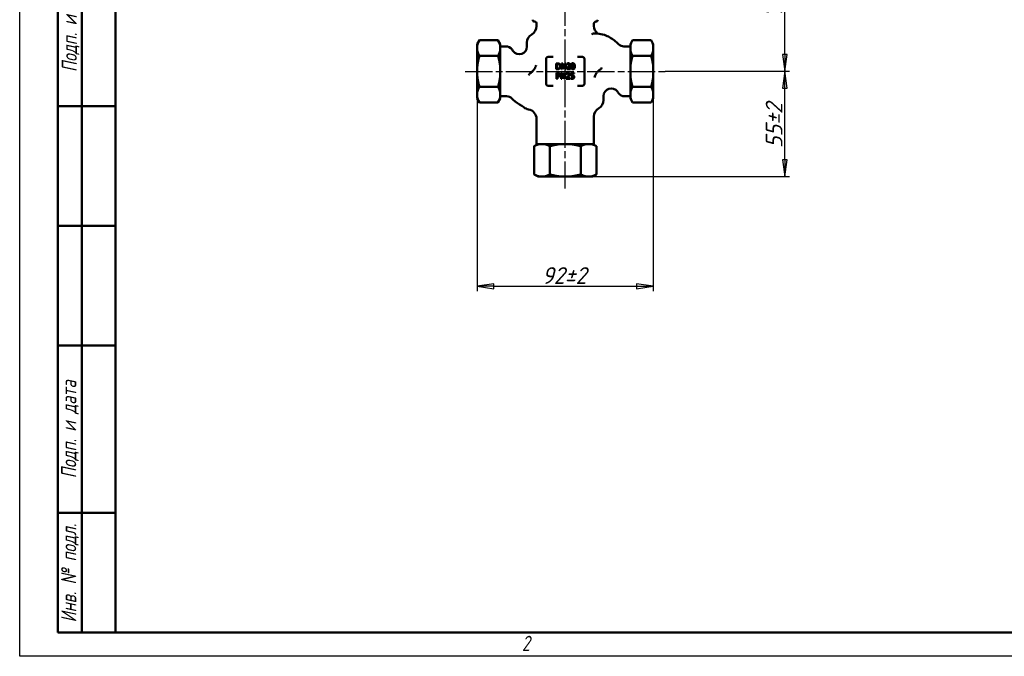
# Model space of a CAD drawing. Header units: millimetres. Extents: x 0 to 1050, y 0 to 742.
# Tile 1 of 3: x 0 to 514, y 0 to 333. Entities that reach past the tile are written whole.
import ezdxf
from ezdxf.enums import TextEntityAlignment as Align

# ---------------------------------------------------------------- set-up
doc = ezdxf.new("R2010")
doc.units = ezdxf.units.MM
doc.header["$LTSCALE"] = 2.5
doc.linetypes.add('CHAIN', pattern=[0.7087, 0.4724, -0.0591, 0.1181, -0.0591])
for name, color, linetype, lineweight in [('Видимый контур (ГОСТ)', 7, 'Continuous', 50), ('Кромка (ГОСТ)', 7, 'Continuous', 50), ('Обозначение (ГОСТ)', 7, 'Continuous', 25), ('Осевая линия (ГОСТ)', 7, 'Continuous', 25), ('Размер (ГОСТ)', 7, 'Continuous', 25), ('Эскизная геометрия (ГОСТ)', 7, 'Continuous', 50)]:
    doc.layers.add(name, color=color, linetype=linetype, lineweight=lineweight)
doc.styles.add('Альтернативный текст (ГОСТ)', font='arial.ttf', dxfattribs={"width": 0.8})
doc.styles.add('Обычный текст (ГОСТ)', font='GOST Common Italic.ttf')
doc.styles.add('Стиль текста112', font='GOST Common Italic.ttf', dxfattribs={"width": 0.8})
doc.dimstyles.new('Обычный (ГОСТ)', dxfattribs={"dimscale": 2.5, "dimtxt": 3.5, "dimasz": 3.5, "dimexe": 1, "dimexo": 0, "dimgap": 0.5, "dimtad": 1, "dimtxsty": 'Обычный текст (ГОСТ)', "dimblk": 'Filled-1', "dimcen": 0.09, "dimdle": 15, "dimclrd": 256, "dimclre": 256, "dimclrt": 256, "dimazin": 2, "dimtfac": 0.714286, "dimtdec": 3, "dimtmove": 0, "dimatfit": 3, "dimfxl": 1, "dimtolj": 1, "dimlwd": 25, "dimlwe": 25, "dimarcsym": 0})

# ---------------------------------------------------------------- blocks, each defined once
blk = doc.blocks.new('Рамки ГОСТ - Рамка')
at = {"layer": 'Кромка (ГОСТ)', "lineweight": 25}
for p, q in [((0, 0), (0, 297)), ((420, 0), (0, 0))]:
    blk.add_line(p, q, dxfattribs=at)
at = {"layer": 'Кромка (ГОСТ)'}
for p, q in [((20, 292), (20, 5)), ((20, 5), (415, 5))]:
    blk.add_line(p, q, dxfattribs=at)
at = {"layer": 'Кромка (ГОСТ)', "insert": (104.99, 4.3), "char_height": 3.17, "width": 5.2328, "attachment_point": 1, "style": 'Альтернативный текст (ГОСТ)'}
blk.add_mtext('\\fGOST Common|b0|i1;{\\H3.1700;2}', dxfattribs=at)
blk = doc.blocks.new('ГОСТ - Доп. графы 1')
at = {"layer": 'Эскизная геометрия (ГОСТ)'}
for p, q in [((-12, 0), (-12, 145)), ((-12, 145), (0, 145)), ((-7, 145), (-7, 0)), ((-12, 110), (-7, 110)), ((-7, 110), (0, 110)), ((-12, 85), (-7, 85)), ((-7, 85), (0, 85)), ((-12, 60), (-7, 60)), ((-7, 60), (0, 60)), ((-12, 25), (-7, 25)), ((-7, 25), (0, 25)), ((0, 0), (-12, 0))]:
    blk.add_line(p, q, dxfattribs=at)
at = {"layer": 'Обозначение (ГОСТ)', "char_height": 3.17, "attachment_point": 5, "rotation": 90, "style": 'Альтернативный текст (ГОСТ)'}
for s, insert, width in [('\\fGOST Common|b0|i1;{\\H3.1700;Подп. и дата}', (-9.37, 127.41), 34.7679), ('\\fGOST Common|b0|i1;{\\H3.1700;Подп. и дата}', (-9.5, 42.47), 35.1486), ('\\fGOST Common|b0|i1;{\\H3.1700;Инв. № подл.}', (-9.5, 12.41), 24.9618)]:
    blk.add_mtext(s, dxfattribs=dict(at, insert=insert, width=width))
at = {"layer": 'Обозначение (ГОСТ)', "style": 'Стиль текста112'}
for tag, p in [('Подп._и_дата_2', (-3.53, 127.51)), ('Инв._номер_дубликата', (-3.41, 97.47)), ('Взамен_инв._номера', (-3.46, 72.53)), ('Подп._и_дата_1', (-3.42, 42.35)), ('ИНВЕНТАРНЫЙ_НОМЕР', (-3.33, 12.68))]:
    blk.add_attdef(tag, text='', height=3.17, rotation=90, dxfattribs=at).set_placement(p, align=Align.MIDDLE_CENTER)
blk = doc.blocks.new('Filled-1')
at = {"color": 0}
for p, q in [((0, 0), (-1, 0.143)), ((-1, 0.143), (-1, -0.143)), ((-1, 0), (0, 0)), ((-1, -0.143), (0, 0))]:
    blk.add_line(p, q, dxfattribs=at)
at = {"color": 0, "flags": 128}
blk.add_lwpolyline([(-1, -0.143), (0, 0), (-1, 0.143), (-1, -0.143)], dxfattribs=at)
at = {"color": 0}
blk.add_solid([(-1, -0.143), (0, 0), (-1, 0.143), (-1, -0.143)], dxfattribs=at)
blk = doc.blocks.new('*D11')
at = {"layer": 'Defpoints', "color": 0, "linetype": 'Continuous', "transparency": 16777216}
for p in [(239.09, 294.72), (331.09, 294.72), (331.09, 193.43)]:
    blk.add_point(p, dxfattribs=at)
at = {"layer": 'Размер (ГОСТ)', "linetype": 'Continuous', "lineweight": 25, "transparency": 16777216}
for p, q in [((239.09, 294.72), (239.09, 190.93)), ((331.09, 294.72), (331.09, 190.93)), ((247.84, 193.43), (322.34, 193.43))]:
    blk.add_line(p, q, dxfattribs=at)
at = {"layer": 'Размер (ГОСТ)', "linetype": 'Continuous', "lineweight": 25, "transparency": 16777216, "xscale": 8.75, "yscale": 8.75, "zscale": 8.75, "rotation": 180}
blk.add_blockref('Filled-1', (239.09, 193.43), dxfattribs=at)
at = {"layer": 'Размер (ГОСТ)', "linetype": 'Continuous', "lineweight": 25, "transparency": 16777216, "xscale": 8.75, "yscale": 8.75, "zscale": 8.75}
blk.add_blockref('Filled-1', (331.09, 193.43), dxfattribs=at)
at = {"layer": 'Размер (ГОСТ)', "linetype": 'Continuous', "lineweight": 25, "transparency": 16777216, "insert": (272.92, 203.43), "char_height": 8.75, "attachment_point": 1, "style": 'Обычный текст (ГОСТ)'}
blk.add_mtext('\\A1;\\fGOST Common|b0|i1;{\\H8.7500;92±2}', dxfattribs=at)
blk = doc.blocks.new('*D12')
at = {"layer": 'Defpoints', "color": 0, "linetype": 'Continuous', "transparency": 16777216}
for p in [(337.34, 305.79), (399.84, 305.79), (296.15, 250.79)]:
    blk.add_point(p, dxfattribs=at)
at = {"layer": 'Размер (ГОСТ)', "linetype": 'Continuous', "lineweight": 25, "transparency": 16777216}
for p, q in [((337.34, 305.79), (402.34, 305.79)), ((399.84, 259.54), (399.84, 297.04)), ((296.15, 250.79), (402.34, 250.79))]:
    blk.add_line(p, q, dxfattribs=at)
at = {"layer": 'Размер (ГОСТ)', "linetype": 'Continuous', "lineweight": 25, "transparency": 16777216, "xscale": 8.75, "yscale": 8.75, "zscale": 8.75}
for p, rotation in [((399.84, 305.79), 90), ((399.84, 250.79), 270)]:
    blk.add_blockref('Filled-1', p, dxfattribs=dict(at, rotation=rotation))
at = {"layer": 'Размер (ГОСТ)', "linetype": 'Continuous', "lineweight": 25, "transparency": 16777216, "insert": (389.84, 265.67), "char_height": 8.75, "attachment_point": 1, "rotation": 90, "style": 'Обычный текст (ГОСТ)'}
blk.add_mtext('\\A1;\\fGOST Common|b0|i1;{\\H8.7500;55±2}', dxfattribs=at)
blk = doc.blocks.new('*D13')
at = {"layer": 'Defpoints', "color": 0, "linetype": 'Continuous', "transparency": 16777216}
for p in [(294.8, 380.79), (399.84, 380.79), (337.34, 305.79)]:
    blk.add_point(p, dxfattribs=at)
at = {"layer": 'Размер (ГОСТ)', "linetype": 'Continuous', "lineweight": 25, "transparency": 16777216}
for p, q in [((294.8, 380.79), (402.34, 380.79)), ((399.84, 314.54), (399.84, 372.04)), ((337.34, 305.79), (402.34, 305.79))]:
    blk.add_line(p, q, dxfattribs=at)
at = {"layer": 'Размер (ГОСТ)', "linetype": 'Continuous', "lineweight": 25, "transparency": 16777216, "xscale": 8.75, "yscale": 8.75, "zscale": 8.75}
for p, rotation in [((399.84, 380.79), 90), ((399.84, 305.79), 270)]:
    blk.add_blockref('Filled-1', p, dxfattribs=dict(at, rotation=rotation))
at = {"layer": 'Размер (ГОСТ)', "linetype": 'Continuous', "lineweight": 25, "transparency": 16777216, "insert": (389.73, 333.88), "char_height": 8.75, "attachment_point": 1, "rotation": 90, "style": 'Обычный текст (ГОСТ)'}
blk.add_mtext('\\A1;\\fGOST Common|b0|i1;{\\H8.7500;75±2}', dxfattribs=at)

msp = doc.modelspace()

# ---------------------------------------------------------------- linework, layer by layer
at = {"layer": 'Видимый контур (ГОСТ)'}
for p, q in [((270.088, 329.448), (270.088, 330.788)), ((300.088, 329.448), (300.088, 330.788)), ((239.088, 320.023), (240.243, 322.023)), ((239.088, 320.023), (239.088, 319.077)), ((239.088, 319.077), (239.088, 316.851)), ((240.243, 322.023), (249.934, 322.023)), ((251.088, 320.023), (249.934, 322.023)), ((251.088, 319.077), (251.088, 320.023)), ((251.088, 319.077), (251.088, 316.851)), ((265.088, 318.701), (265.088, 320.788)), ((319.088, 320.023), (320.243, 322.023)), ((319.088, 320.023), (319.088, 319.077)), ((319.088, 316.851), (319.088, 319.077)), ((329.934, 322.023), (320.243, 322.023)), ((331.088, 320.023), (329.934, 322.023)), ((331.088, 319.077), (331.088, 320.023)), ((331.088, 316.851), (331.088, 319.077)), ((239.088, 316.851), (239.088, 308.014)), ((240.243, 313.905), (249.934, 313.905)), ((251.088, 318.848), (254.008, 318.848)), ((251.088, 308.014), (251.088, 316.851)), ((319.088, 318.848), (315.763, 318.848)), ((319.088, 316.851), (319.088, 308.014)), ((329.934, 313.905), (320.243, 313.905)), ((331.088, 308.014), (331.088, 316.851)), ((275.088, 312.288), (275.088, 299.288)), ((278.685, 313.288), (276.088, 313.288)), ((281.013, 309.965), (280.319, 309.965)), ((280.319, 309.965), (280.319, 306.917)), ((280.724, 309.615), (281.033, 309.615)), ((280.724, 307.268), (280.724, 309.615)), ((283.738, 309.965), (283.162, 309.965)), ((283.162, 309.965), (283.162, 306.917)), ((283.54, 306.917), (283.54, 309.546)), ((283.54, 309.546), (284.889, 306.917)), ((284.965, 307.552), (283.738, 309.965)), ((285.343, 309.965), (284.965, 309.965)), ((284.965, 309.965), (284.965, 307.552)), ((285.343, 306.917), (285.343, 309.965)), ((285.939, 309.847), (285.939, 309.412)), ((285.939, 309.412), (285.961, 309.412)), ((294.088, 313.288), (291.492, 313.288)), ((295.088, 299.288), (295.088, 312.288)), ((239.088, 308.014), (239.088, 303.562)), ((239.088, 303.562), (239.088, 294.724)), ((251.088, 308.014), (251.088, 303.562)), ((251.088, 294.724), (251.088, 303.562)), ((280.319, 306.917), (281.021, 306.917)), ((281.351, 304.947), (280.585, 304.947)), ((280.585, 304.947), (280.585, 301.899)), ((281.033, 307.268), (280.724, 307.268)), ((280.99, 303.381), (280.99, 304.596)), ((280.99, 304.596), (281.326, 304.596)), ((283.472, 304.947), (282.897, 304.947)), ((282.897, 304.947), (282.897, 301.899)), ((283.162, 306.917), (283.54, 306.917)), ((283.275, 304.527), (284.623, 301.899)), ((283.275, 301.899), (283.275, 304.527)), ((284.7, 302.534), (283.472, 304.947)), ((285.078, 304.947), (284.7, 304.947)), ((284.7, 304.947), (284.7, 302.534)), ((284.889, 306.917), (285.343, 306.917)), ((285.078, 301.899), (285.078, 304.947)), ((285.673, 304.828), (285.673, 304.394)), ((285.673, 304.394), (285.695, 304.394)), ((285.874, 307.35), (285.874, 306.917)), ((285.874, 306.917), (287.754, 306.917)), ((287.754, 307.271), (286.257, 307.271)), ((287.754, 306.917), (287.754, 307.271)), ((289.726, 304.947), (288.054, 304.947)), ((288.054, 304.947), (288.054, 303.376)), ((288.447, 303.776), (288.447, 304.589)), ((288.447, 304.589), (289.726, 304.589)), ((289.726, 304.589), (289.726, 304.947)), ((319.088, 303.562), (319.088, 308.014)), ((319.088, 303.562), (319.088, 294.724)), ((331.088, 303.562), (331.088, 308.014)), ((331.088, 294.724), (331.088, 303.562)), ((280.585, 301.899), (280.99, 301.899)), ((281.267, 303.381), (280.99, 303.381)), ((280.99, 301.899), (280.99, 303.035)), ((280.99, 303.035), (281.333, 303.035)), ((282.897, 301.899), (283.275, 301.899)), ((284.623, 301.899), (285.078, 301.899)), ((285.609, 302.331), (285.609, 301.899)), ((285.609, 301.899), (287.489, 301.899)), ((287.489, 302.252), (285.992, 302.252)), ((287.489, 301.899), (287.489, 302.252)), ((287.958, 302.44), (287.928, 302.44)), ((287.928, 302.44), (287.928, 302.008)), ((239.088, 294.724), (239.088, 292.499)), ((240.243, 297.67), (249.934, 297.67)), ((251.088, 294.724), (251.088, 292.499)), ((276.088, 298.288), (278.685, 298.288)), ((291.492, 298.288), (294.088, 298.288)), ((319.088, 292.499), (319.088, 294.724)), ((329.934, 297.67), (320.243, 297.67)), ((331.088, 292.499), (331.088, 294.724)), ((239.088, 292.499), (239.088, 291.553)), ((239.088, 291.553), (240.243, 289.553)), ((240.243, 289.553), (249.934, 289.553)), ((251.088, 291.553), (249.934, 289.553)), ((251.088, 292.728), (254.413, 292.728)), ((251.088, 291.553), (251.088, 292.499)), ((305.088, 292.874), (305.088, 290.788)), ((319.088, 292.728), (316.169, 292.728)), ((319.088, 292.499), (319.088, 291.553)), ((319.088, 291.553), (320.243, 289.553)), ((329.934, 289.553), (320.243, 289.553)), ((331.088, 291.553), (329.934, 289.553)), ((331.088, 291.553), (331.088, 292.499)), ((270.088, 280.923), (270.088, 267.788)), ((300.088, 282.127), (300.088, 267.788)), ((270.853, 267.788), (268.853, 266.633)), ((270.088, 267.788), (300.088, 267.788)), ((299.324, 267.788), (301.324, 266.633)), ((268.853, 266.633), (268.853, 251.942)), ((276.971, 266.633), (276.971, 251.942)), ((293.206, 266.633), (293.206, 251.942)), ((301.324, 266.633), (301.324, 251.942)), ((270.853, 250.788), (268.853, 251.942)), ((270.853, 250.788), (271.799, 250.788)), ((274.025, 250.788), (271.799, 250.788)), ((274.025, 250.788), (282.863, 250.788)), ((287.314, 250.788), (282.863, 250.788)), ((287.314, 250.788), (296.152, 250.788)), ((298.378, 250.788), (296.152, 250.788)), ((298.378, 250.788), (299.324, 250.788)), ((299.324, 250.788), (301.324, 251.942))]:
    msp.add_line(p, q, dxfattribs=at)
for centre, radius, start, end in [((265.088, 329.448), 5, 300, 0), ((269.088, 332.788), 1, 180, 270), ((269.088, 330.788), 1, 0, 90), ((301.088, 330.788), 1, 90, 180), ((305.088, 329.448), 5, 180, 230.7539), ((301.088, 332.788), 1, 270, 0), ((270.088, 320.788), 5, 120, 180), ((315.763, 322.848), 4, 225.85133, 270), ((254.008, 314.848), 4, 35.40075, 90), ((261.088, 318.701), 4, 215.85938, 0), ((276.088, 312.288), 1, 90, 180), ((294.088, 312.288), 1, 0, 90), ((276.088, 299.288), 1, 180, 270), ((294.088, 299.288), 1, 270, 0), ((309.088, 292.874), 4, 35.85938, 180), ((316.169, 296.728), 4, 215.40075, 270), ((254.413, 288.728), 4, 45.85133, 90), ((300.088, 290.788), 5, 300, 0), ((260.088, 283.312), 5, 48.38471, 62.82384), ((266.73, 290.788), 5, 228.38471, 260.55355), ((265.088, 280.923), 5, 0, 80.55355), ((305.088, 282.127), 5, 120, 180)]:
    msp.add_arc(centre, radius, start, end, dxfattribs=at)
for points, knots in [([(299.517, 325.507), (299.447, 325.455), (299.373, 325.404), (299.169, 325.273), (299.035, 325.195), (298.892, 325.12), (298.891, 325.119), (298.889, 325.118)], [-0.20427424, -0.20427424, -0.20427424, -0.20427424, -0.12673857, -0.12673857, 0, 0, 0.00146227, 0.00146227, 0.00146227, 0.00146227]), ([(300.299, 325.651), (299.95, 325.687), (299.675, 325.624), (299.517, 325.507), (299.517, 325.507), (299.517, 325.507)], [-1.31082993, -1.31082993, -1.31082993, -1.31082993, -1.04161503, -1.04161503, -1.04160493, -1.04160493, -1.04160493, -1.04160493]), ([(301.925, 325.575), (301.927, 325.569), (301.808, 325.542), (301.03, 325.578), (300.704, 325.609), (300.299, 325.651)], [-0.79769686, -0.79769686, -0.79769686, -0.79769686, -0.25911028, -0.25911028, 0, 0, 0, 0]), ([(301.925, 325.576), (303.135, 325.424), (304.341, 325.171), (307.404, 324.152), (309.201, 323.128), (311.553, 321.299), (312.281, 320.654), (312.977, 319.978)], [0, 0, 0, 0, 0.3658947, 0.3658947, 0.9686286, 0.9686286, 1.2597595, 1.2597595, 1.2597595, 1.2597595]), ([(269.816, 309.007), (269.816, 309.005), (269.815, 309.002), (269.745, 308.651), (269.617, 308.276), (269.242, 307.47), (268.988, 307.045), (268.379, 306.219), (268.028, 305.828), (267.279, 305.146), (266.889, 304.862), (266.505, 304.651)], [-0.60570266, -0.60570266, -0.60570266, -0.60570266, -0.60471286, -0.60471286, -0.46594939, -0.46594939, -0.31359643, -0.31359643, -0.15703144, -0.15703144, 0, 0, 0, 0]), ([(282.105, 309.723), (281.979, 309.807), (281.834, 309.863), (281.61, 309.922), (281.424, 309.965), (281.013, 309.965)], [-0.35563425, -0.35563425, -0.35563425, -0.35563425, -0.12308074, -0.12308074, 0, 0, 0, 0]), ([(281.033, 309.615), (281.277, 309.615), (281.416, 309.589), (281.614, 309.543), (281.73, 309.496), (281.838, 309.432)], [-0.06102811, -0.06102811, -0.06102811, -0.06102811, -0.037837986, -0.037837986, 0, 0, 0, 0]), ([(281.838, 309.432), (281.921, 309.381), (281.994, 309.32), (282.119, 309.17), (282.168, 309.086), (282.276, 308.822), (282.3, 308.631), (282.3, 308.444)], [-0.11428635, -0.11428635, -0.11428635, -0.11428635, -0.0853805, -0.0853805, -0.05598511, -0.05598511, 0, 0, 0, 0]), ([(282.723, 308.439), (282.723, 308.609), (282.705, 308.781), (282.609, 309.13), (282.537, 309.261), (282.375, 309.504), (282.252, 309.626), (282.105, 309.723)], [-0.11820854, -0.11820854, -0.11820854, -0.11820854, -0.08750115, -0.08750115, -0.05298956, -0.05298956, 0, 0, 0, 0]), ([(286.719, 310.03), (286.575, 310.03), (286.43, 310.007), (286.231, 309.953), (286.062, 309.908), (285.939, 309.847)], [-0.13838741, -0.13838741, -0.13838741, -0.13838741, -0.04136746, -0.04136746, 0, 0, 0, 0]), ([(285.961, 309.412), (286.001, 309.44), (286.05, 309.471), (286.112, 309.509), (286.172, 309.546), (286.257, 309.58)], [-0.080325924, -0.080325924, -0.080325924, -0.080325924, -0.027608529, -0.027608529, 0, 0, 0, 0]), ([(286.257, 309.58), (286.326, 309.609), (286.397, 309.632), (286.505, 309.658), (286.586, 309.676), (286.689, 309.676)], [-0.09450585, -0.09450585, -0.09450585, -0.09450585, -0.031062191, -0.031062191, 0, 0, 0, 0]), ([(287.213, 309.17), (287.213, 309.088), (287.202, 309.008), (287.159, 308.848), (287.127, 308.77), (286.983, 308.51), (286.79, 308.281), (286.61, 308.083)], [-0.14298487, -0.14298487, -0.14298487, -0.14298487, -0.11210351, -0.11210351, -0.08012949, -0.08012949, 0, 0, 0, 0]), ([(286.689, 309.676), (286.787, 309.676), (286.856, 309.66), (286.961, 309.624), (287.015, 309.594), (287.062, 309.553)], [-0.033403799, -0.033403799, -0.033403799, -0.033403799, -0.018750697, -0.018750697, 0, 0, 0, 0]), ([(287.628, 309.192), (287.628, 309.258), (287.623, 309.323), (287.6, 309.446), (287.583, 309.504), (287.521, 309.649), (287.466, 309.727), (287.34, 309.849), (287.259, 309.912), (287.006, 310.011), (286.862, 310.03), (286.719, 310.03)], [-0.19199079, -0.19199079, -0.19199079, -0.19199079, -0.1596013, -0.1596013, -0.12975173, -0.12975173, -0.08124184, -0.08124184, -0.04271939, -0.04271939, 0, 0, 0, 0]), ([(287.062, 309.553), (287.087, 309.532), (287.108, 309.509), (287.145, 309.455), (287.161, 309.426), (287.189, 309.357), (287.213, 309.285), (287.213, 309.17)], [-0.089294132, -0.089294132, -0.089294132, -0.089294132, -0.062584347, -0.062584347, -0.034585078, -0.034585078, 0, 0, 0, 0]), ([(287.47, 308.582), (287.521, 308.67), (287.559, 308.764), (287.601, 308.914), (287.628, 309.024), (287.628, 309.192)], [-0.14430468, -0.14430468, -0.14430468, -0.14430468, -0.05044767, -0.05044767, 0, 0, 0, 0]), ([(289.085, 310.027), (289.007, 310.027), (288.928, 310.02), (288.781, 309.988), (288.713, 309.964), (288.56, 309.884), (288.483, 309.821), (288.344, 309.654), (288.28, 309.539), (288.139, 309.111), (288.11, 308.771), (288.11, 308.439)], [-0.2752639, -0.2752639, -0.2752639, -0.2752639, -0.2377146, -0.2377146, -0.20341513, -0.20341513, -0.15511661, -0.15511661, -0.09972277, -0.09972277, 0, 0, 0, 0]), ([(288.525, 308.439), (288.525, 308.741), (288.541, 308.919), (288.56, 309.112), (288.584, 309.25), (288.631, 309.368)], [-0.058242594, -0.058242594, -0.058242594, -0.058242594, -0.038006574, -0.038006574, 0, 0, 0, 0]), ([(288.631, 309.368), (288.647, 309.407), (288.666, 309.445), (288.709, 309.513), (288.732, 309.543), (288.806, 309.615), (288.852, 309.64), (288.951, 309.68), (289.019, 309.689), (289.085, 309.689)], [-0.047368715, -0.047368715, -0.047368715, -0.047368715, -0.039386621, -0.039386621, -0.032201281, -0.032201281, -0.020012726, -0.020012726, 0, 0, 0, 0]), ([(290.059, 308.441), (290.059, 308.649), (290.047, 308.867), (289.984, 309.232), (289.941, 309.397), (289.814, 309.66), (289.752, 309.742), (289.62, 309.872), (289.539, 309.926), (289.332, 310.009), (289.209, 310.027), (289.085, 310.027)], [-0.16704435, -0.16704435, -0.16704435, -0.16704435, -0.12531105, -0.12531105, -0.09277033, -0.09277033, -0.06681593, -0.06681593, -0.03703519, -0.03703519, 0, 0, 0, 0]), ([(289.085, 309.689), (289.123, 309.689), (289.16, 309.686), (289.23, 309.673), (289.263, 309.663), (289.322, 309.637), (289.369, 309.611), (289.469, 309.506), (289.505, 309.441), (289.532, 309.373)], [-0.09195709, -0.09195709, -0.09195709, -0.09195709, -0.066451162, -0.066451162, -0.043452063, -0.043452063, -0.022023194, -0.022023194, 0, 0, 0, 0]), ([(289.532, 309.373), (289.591, 309.225), (289.611, 309.062), (289.638, 308.81), (289.644, 308.618), (289.644, 308.441)], [-0.075953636, -0.075953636, -0.075953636, -0.075953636, -0.052984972, -0.052984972, 0, 0, 0, 0]), ([(265.931, 303.785), (265.933, 303.787), (265.934, 303.79), (266.083, 304.084), (266.237, 304.341), (266.4, 304.564)], [-0.00097909, -0.00097909, -0.00097909, -0.00097909, 0, 0, 0.12368474, 0.12368474, 0.12368474, 0.12368474]), ([(266.505, 304.651), (266.496, 304.646), (266.487, 304.641), (266.446, 304.615), (266.42, 304.591), (266.4, 304.564)], [0.562949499, 0.562949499, 0.562949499, 0.562949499, 0.565161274, 0.565161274, 0.573405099, 0.573405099, 0.573405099, 0.573405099]), ([(281.021, 306.917), (281.214, 306.917), (281.44, 306.927), (281.715, 306.985), (281.886, 307.027), (282.1, 307.162)], [-0.24457233, -0.24457233, -0.24457233, -0.24457233, -0.07601099, -0.07601099, 0, 0, 0, 0]), ([(281.875, 307.471), (281.82, 307.432), (281.762, 307.399), (281.614, 307.335), (281.54, 307.319), (281.354, 307.279), (281.189, 307.268), (281.033, 307.268)], [-0.064715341, -0.064715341, -0.064715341, -0.064715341, -0.057243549, -0.057243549, -0.04673271, -0.04673271, 0, 0, 0, 0]), ([(281.916, 303.564), (281.883, 303.529), (281.846, 303.5), (281.747, 303.443), (281.694, 303.428), (281.549, 303.39), (281.405, 303.381), (281.267, 303.381)], [-0.059130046, -0.059130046, -0.059130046, -0.059130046, -0.051776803, -0.051776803, -0.041646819, -0.041646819, 0, 0, 0, 0]), ([(281.326, 304.596), (281.413, 304.596), (281.553, 304.592), (281.74, 304.548), (281.808, 304.521), (281.869, 304.48)], [-0.057545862, -0.057545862, -0.057545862, -0.057545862, -0.022130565, -0.022130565, 0, 0, 0, 0]), ([(282.148, 304.757), (282.047, 304.828), (281.933, 304.874), (281.713, 304.926), (281.568, 304.947), (281.351, 304.947)], [-0.14417365, -0.14417365, -0.14417365, -0.14417365, -0.0652626, -0.0652626, 0, 0, 0, 0]), ([(281.869, 304.48), (281.909, 304.454), (281.944, 304.423), (282.004, 304.35), (282.027, 304.311), (282.077, 304.188), (282.089, 304.102), (282.089, 304.016)], [-0.054017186, -0.054017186, -0.054017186, -0.054017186, -0.039771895, -0.039771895, -0.025709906, -0.025709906, 0, 0, 0, 0]), ([(282.3, 308.444), (282.3, 308.307), (282.288, 308.166), (282.234, 307.946), (282.196, 307.832), (282.057, 307.62), (281.974, 307.537), (281.875, 307.471)], [-0.13792048, -0.13792048, -0.13792048, -0.13792048, -0.07623677, -0.07623677, -0.03569639, -0.03569639, 0, 0, 0, 0]), ([(282.089, 304.016), (282.089, 303.89), (282.067, 303.807), (282.014, 303.679), (281.97, 303.618), (281.916, 303.564)], [-0.041638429, -0.041638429, -0.041638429, -0.041638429, -0.022790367, -0.022790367, 0, 0, 0, 0]), ([(282.1, 307.162), (282.21, 307.235), (282.306, 307.323), (282.482, 307.543), (282.551, 307.67), (282.686, 307.995), (282.723, 308.214), (282.723, 308.439)], [-0.13938984, -0.13938984, -0.13938984, -0.13938984, -0.10554198, -0.10554198, -0.06736403, -0.06736403, 0, 0, 0, 0]), ([(282.511, 304.028), (282.511, 304.12), (282.502, 304.213), (282.462, 304.361), (282.434, 304.438), (282.318, 304.616), (282.241, 304.694), (282.148, 304.757)], [-0.109001, -0.109001, -0.109001, -0.109001, -0.06394734, -0.06394734, -0.03352674, -0.03352674, 0, 0, 0, 0]), ([(282.245, 303.351), (282.287, 303.393), (282.324, 303.439), (282.39, 303.54), (282.418, 303.595), (282.477, 303.743), (282.511, 303.868), (282.511, 304.028)], [-0.1078694, -0.1078694, -0.1078694, -0.1078694, -0.07855049, -0.07855049, -0.04804148, -0.04804148, 0, 0, 0, 0]), ([(286.454, 305.011), (286.309, 305.011), (286.165, 304.988), (285.966, 304.935), (285.797, 304.889), (285.673, 304.828)], [-0.13838741, -0.13838741, -0.13838741, -0.13838741, -0.04136746, -0.04136746, 0, 0, 0, 0]), ([(285.695, 304.394), (285.735, 304.422), (285.784, 304.452), (285.846, 304.491), (285.906, 304.527), (285.992, 304.562)], [-0.080325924, -0.080325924, -0.080325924, -0.080325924, -0.027608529, -0.027608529, 0, 0, 0, 0]), ([(286.61, 308.083), (286.496, 307.958), (286.379, 307.835), (286.183, 307.644), (286.055, 307.519), (285.874, 307.35)], [-0.19645, -0.19645, -0.19645, -0.19645, -0.07431451, -0.07431451, 0, 0, 0, 0]), ([(285.992, 304.562), (286.061, 304.59), (286.132, 304.613), (286.24, 304.64), (286.32, 304.658), (286.424, 304.658)], [-0.09450585, -0.09450585, -0.09450585, -0.09450585, -0.031062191, -0.031062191, 0, 0, 0, 0]), ([(286.257, 307.271), (286.374, 307.379), (286.521, 307.518), (286.739, 307.726), (286.872, 307.854), (287.062, 308.061)], [-0.17555439, -0.17555439, -0.17555439, -0.17555439, -0.08439659, -0.08439659, 0, 0, 0, 0]), ([(286.948, 304.152), (286.948, 304.07), (286.937, 303.99), (286.894, 303.829), (286.861, 303.751), (286.718, 303.492), (286.525, 303.262), (286.345, 303.065)], [-0.14298487, -0.14298487, -0.14298487, -0.14298487, -0.11210351, -0.11210351, -0.08012949, -0.08012949, 0, 0, 0, 0]), ([(286.424, 304.658), (286.522, 304.658), (286.59, 304.641), (286.696, 304.605), (286.75, 304.575), (286.797, 304.535)], [-0.033403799, -0.033403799, -0.033403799, -0.033403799, -0.018750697, -0.018750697, 0, 0, 0, 0]), ([(287.363, 304.174), (287.363, 304.239), (287.357, 304.304), (287.334, 304.428), (287.317, 304.485), (287.255, 304.63), (287.201, 304.709), (287.075, 304.831), (286.993, 304.894), (286.741, 304.992), (286.596, 305.011), (286.454, 305.011)], [-0.19199079, -0.19199079, -0.19199079, -0.19199079, -0.1596013, -0.1596013, -0.12975173, -0.12975173, -0.08124184, -0.08124184, -0.04271939, -0.04271939, 0, 0, 0, 0]), ([(286.797, 304.535), (286.821, 304.514), (286.842, 304.49), (286.88, 304.437), (286.895, 304.407), (286.924, 304.338), (286.948, 304.267), (286.948, 304.152)], [-0.089294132, -0.089294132, -0.089294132, -0.089294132, -0.062584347, -0.062584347, -0.034585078, -0.034585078, 0, 0, 0, 0]), ([(286.797, 303.043), (286.875, 303.126), (286.951, 303.211), (287.054, 303.337), (287.132, 303.434), (287.204, 303.564)], [-0.14797396, -0.14797396, -0.14797396, -0.14797396, -0.04453585, -0.04453585, 0, 0, 0, 0]), ([(287.062, 308.061), (287.141, 308.144), (287.216, 308.23), (287.32, 308.356), (287.398, 308.452), (287.47, 308.582)], [-0.14797396, -0.14797396, -0.14797396, -0.14797396, -0.04453585, -0.04453585, 0, 0, 0, 0]), ([(287.204, 303.564), (287.255, 303.652), (287.293, 303.745), (287.335, 303.895), (287.363, 304.006), (287.363, 304.174)], [-0.14430468, -0.14430468, -0.14430468, -0.14430468, -0.05044767, -0.05044767, 0, 0, 0, 0]), ([(288.11, 308.439), (288.11, 308.231), (288.122, 308.012), (288.183, 307.647), (288.226, 307.482), (288.349, 307.226), (288.41, 307.143), (288.546, 307.009), (288.628, 306.955), (288.836, 306.871), (288.961, 306.853), (289.085, 306.853)], [-0.17816697, -0.17816697, -0.17816697, -0.17816697, -0.13124446, -0.13124446, -0.09488598, -0.09488598, -0.06729911, -0.06729911, -0.03745853, -0.03745853, 0, 0, 0, 0]), ([(288.724, 303.793), (288.68, 303.793), (288.636, 303.792), (288.572, 303.789), (288.519, 303.786), (288.447, 303.776)], [-0.066943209, -0.066943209, -0.066943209, -0.066943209, -0.021865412, -0.021865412, 0, 0, 0, 0]), ([(288.628, 307.52), (288.567, 307.681), (288.551, 307.835), (288.529, 308.073), (288.525, 308.269), (288.525, 308.439)], [-0.071187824, -0.071187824, -0.071187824, -0.071187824, -0.050893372, -0.050893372, 0, 0, 0, 0]), ([(289.085, 307.192), (289.046, 307.192), (289.007, 307.195), (288.933, 307.209), (288.9, 307.219), (288.842, 307.246), (288.793, 307.272), (288.691, 307.384), (288.655, 307.45), (288.628, 307.52)], [-0.1068159, -0.1068159, -0.1068159, -0.1068159, -0.07442602, -0.07442602, -0.04533353, -0.04533353, -0.02246215, -0.02246215, 0, 0, 0, 0]), ([(289.43, 303.603), (289.383, 303.64), (289.332, 303.672), (289.228, 303.723), (289.175, 303.742), (289.067, 303.768), (288.947, 303.793), (288.724, 303.793)], [-0.20984419, -0.20984419, -0.20984419, -0.20984419, -0.13647233, -0.13647233, -0.06718146, -0.06718146, 0, 0, 0, 0]), ([(289.085, 306.853), (289.163, 306.853), (289.241, 306.86), (289.386, 306.892), (289.452, 306.916), (289.605, 306.995), (289.682, 307.058), (289.822, 307.225), (289.886, 307.341), (290.029, 307.769), (290.059, 308.109), (290.059, 308.441)], [-0.27346008, -0.27346008, -0.27346008, -0.27346008, -0.23673827, -0.23673827, -0.20312232, -0.20312232, -0.15520042, -0.15520042, -0.09981823, -0.09981823, 0, 0, 0, 0]), ([(289.535, 307.513), (289.52, 307.473), (289.502, 307.435), (289.459, 307.367), (289.436, 307.337), (289.364, 307.266), (289.318, 307.241), (289.218, 307.201), (289.151, 307.192), (289.085, 307.192)], [-0.04800322, -0.04800322, -0.04800322, -0.04800322, -0.03974634, -0.03974634, -0.032302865, -0.032302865, -0.01981555, -0.01981555, 0, 0, 0, 0]), ([(289.744, 302.867), (289.744, 302.964), (289.736, 303.065), (289.7, 303.227), (289.675, 303.301), (289.578, 303.467), (289.511, 303.542), (289.43, 303.603)], [-0.096043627, -0.096043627, -0.096043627, -0.096043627, -0.057967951, -0.057967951, -0.030554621, -0.030554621, 0, 0, 0, 0]), ([(289.644, 308.441), (289.644, 308.151), (289.628, 307.982), (289.606, 307.77), (289.581, 307.63), (289.535, 307.513)], [-0.064041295, -0.064041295, -0.064041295, -0.064041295, -0.037966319, -0.037966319, 0, 0, 0, 0]), ([(300.361, 302.568), (300.361, 302.571), (300.362, 302.573), (300.432, 302.925), (300.56, 303.299), (300.934, 304.105), (301.189, 304.531), (301.798, 305.356), (302.149, 305.747), (302.898, 306.429), (303.288, 306.713), (303.672, 306.924)], [-0.60570266, -0.60570266, -0.60570266, -0.60570266, -0.60471286, -0.60471286, -0.46594939, -0.46594939, -0.31359643, -0.31359643, -0.15703144, -0.15703144, 0, 0, 0, 0]), ([(303.672, 306.924), (303.681, 306.929), (303.69, 306.935), (303.73, 306.961), (303.757, 306.984), (303.777, 307.011)], [0.562949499, 0.562949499, 0.562949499, 0.562949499, 0.565161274, 0.565161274, 0.573405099, 0.573405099, 0.573405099, 0.573405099]), ([(304.245, 307.79), (304.244, 307.788), (304.243, 307.786), (304.094, 307.491), (303.94, 307.234), (303.777, 307.011)], [-0.00097909, -0.00097909, -0.00097909, -0.00097909, 0, 0, 0.12368476, 0.12368476, 0.12368476, 0.12368476]), ([(281.333, 303.035), (281.642, 303.035), (281.809, 303.089), (282.031, 303.179), (282.145, 303.254), (282.245, 303.351)], [-0.071778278, -0.071778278, -0.071778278, -0.071778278, -0.041789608, -0.041789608, 0, 0, 0, 0]), ([(286.345, 303.065), (286.231, 302.939), (286.113, 302.817), (285.918, 302.626), (285.789, 302.501), (285.609, 302.331)], [-0.19645, -0.19645, -0.19645, -0.19645, -0.07431451, -0.07431451, 0, 0, 0, 0]), ([(285.992, 302.252), (286.108, 302.36), (286.255, 302.5), (286.473, 302.708), (286.607, 302.835), (286.797, 303.043)], [-0.17555439, -0.17555439, -0.17555439, -0.17555439, -0.08439659, -0.08439659, 0, 0, 0, 0]), ([(287.928, 302.008), (288.043, 301.951), (288.171, 301.911), (288.375, 301.865), (288.527, 301.835), (288.726, 301.835)], [-0.15394374, -0.15394374, -0.15394374, -0.15394374, -0.0596569, -0.0596569, 0, 0, 0, 0]), ([(288.286, 302.277), (288.221, 302.301), (288.155, 302.329), (288.068, 302.373), (288.004, 302.406), (287.958, 302.44)], [-0.061483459, -0.061483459, -0.061483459, -0.061483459, -0.017206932, -0.017206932, 0, 0, 0, 0]), ([(288.054, 303.376), (288.137, 303.394), (288.24, 303.411), (288.366, 303.431), (288.491, 303.45), (288.657, 303.45)], [-0.1430226, -0.1430226, -0.1430226, -0.1430226, -0.04987061, -0.04987061, 0, 0, 0, 0]), ([(288.733, 302.188), (288.658, 302.188), (288.581, 302.194), (288.433, 302.229), (288.359, 302.252), (288.286, 302.277)], [-0.045637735, -0.045637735, -0.045637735, -0.045637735, -0.023055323, -0.023055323, 0, 0, 0, 0]), ([(288.657, 303.45), (288.781, 303.45), (288.907, 303.435), (289.061, 303.377), (289.112, 303.348), (289.156, 303.309)], [-0.049238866, -0.049238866, -0.049238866, -0.049238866, -0.017677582, -0.017677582, 0, 0, 0, 0]), ([(288.726, 301.835), (288.812, 301.835), (288.898, 301.843), (289.037, 301.873), (289.116, 301.895), (289.308, 301.988), (289.398, 302.052), (289.474, 302.134)], [-0.1102849, -0.1102849, -0.1102849, -0.1102849, -0.06402359, -0.06402359, -0.03355137, -0.03355137, 0, 0, 0, 0]), ([(289.173, 302.373), (289.146, 302.342), (289.115, 302.314), (289.047, 302.266), (289.011, 302.247), (288.932, 302.217), (288.849, 302.188), (288.733, 302.188)], [-0.10107062, -0.10107062, -0.10107062, -0.10107062, -0.06769514, -0.06769514, -0.03476768, -0.03476768, 0, 0, 0, 0]), ([(289.156, 303.309), (289.184, 303.286), (289.209, 303.259), (289.261, 303.19), (289.277, 303.153), (289.318, 303.055), (289.329, 302.963), (289.329, 302.87)], [-0.041443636, -0.041443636, -0.041443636, -0.041443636, -0.035680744, -0.035680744, -0.027934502, -0.027934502, 0, 0, 0, 0]), ([(289.329, 302.87), (289.329, 302.722), (289.304, 302.631), (289.262, 302.504), (289.225, 302.435), (289.173, 302.373)], [-0.039942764, -0.039942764, -0.039942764, -0.039942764, -0.024068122, -0.024068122, 0, 0, 0, 0]), ([(289.474, 302.134), (289.563, 302.229), (289.628, 302.338), (289.704, 302.541), (289.744, 302.676), (289.744, 302.867)], [-0.14284813, -0.14284813, -0.14284813, -0.14284813, -0.05732898, -0.05732898, 0, 0, 0, 0]), ([(262.372, 287.76), (260.762, 288.586), (259.283, 289.685), (257.691, 291.129), (257.443, 291.361), (257.199, 291.598)], [0, 0, 0, 0, 0.54305088, 0.54305088, 0.64491942, 0.64491942, 0.64491942, 0.64491942])]:
    msp.add_open_spline(points, degree=3, knots=knots, dxfattribs=at)
for points, weights in [([(240.243, 322.023), (239.337, 320.453), (239.088, 319.077)], [1.03428602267, 1.0365608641, 1]), ([(251.088, 319.077), (250.84, 320.453), (249.934, 322.023)], [1, 1.0365608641, 1.03428602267]), ([(320.243, 322.023), (319.337, 320.453), (319.088, 319.077)], [1.03428602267, 1.0365608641, 1]), ([(331.088, 319.077), (330.84, 320.453), (329.934, 322.023)], [1, 1.0365608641, 1.03428602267]), ([(239.088, 316.851), (239.337, 315.475), (240.243, 313.905)], [1, 1.0365608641, 1.03428602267]), ([(240.243, 313.905), (239.337, 310.766), (239.088, 308.014)], [1.03428602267, 1.0365608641, 1]), ([(249.934, 313.905), (250.84, 315.475), (251.088, 316.851)], [1.03428602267, 1.0365608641, 1]), ([(251.088, 308.014), (250.84, 310.766), (249.934, 313.905)], [1, 1.0365608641, 1.03428602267]), ([(319.088, 316.851), (319.337, 315.475), (320.243, 313.905)], [1, 1.0365608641, 1.03428602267]), ([(320.243, 313.905), (319.337, 310.766), (319.088, 308.014)], [1.03428602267, 1.0365608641, 1]), ([(329.934, 313.905), (330.84, 315.475), (331.088, 316.851)], [1.03428602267, 1.0365608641, 1]), ([(331.088, 308.014), (330.84, 310.766), (329.934, 313.905)], [1, 1.0365608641, 1.03428602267]), ([(239.088, 303.562), (239.337, 300.809), (240.243, 297.67)], [1, 1.0365608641, 1.03428602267]), ([(249.934, 297.67), (250.84, 300.809), (251.088, 303.562)], [1.03428602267, 1.0365608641, 1]), ([(319.088, 303.562), (319.337, 300.809), (320.243, 297.67)], [1, 1.0365608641, 1.03428602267]), ([(329.934, 297.67), (330.84, 300.809), (331.088, 303.562)], [1.03428602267, 1.0365608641, 1]), ([(240.243, 297.67), (239.337, 296.101), (239.088, 294.724)], [1.03428602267, 1.0365608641, 1]), ([(251.088, 294.724), (250.84, 296.101), (249.934, 297.67)], [1, 1.0365608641, 1.03428602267]), ([(320.243, 297.67), (319.337, 296.101), (319.088, 294.724)], [1.03428602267, 1.0365608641, 1]), ([(331.088, 294.724), (330.84, 296.101), (329.934, 297.67)], [1, 1.0365608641, 1.03428602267]), ([(239.088, 292.499), (239.337, 291.122), (240.243, 289.553)], [1, 1.0365608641, 1.03428602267]), ([(249.934, 289.553), (250.84, 291.122), (251.088, 292.499)], [1.03428602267, 1.0365608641, 1]), ([(319.088, 292.499), (319.337, 291.122), (320.243, 289.553)], [1, 1.0365608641, 1.03428602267]), ([(329.934, 289.553), (330.84, 291.122), (331.088, 292.499)], [1.03428602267, 1.0365608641, 1]), ([(271.799, 267.788), (270.423, 267.539), (268.853, 266.633)], [1, 1.019235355, 1]), ([(276.971, 266.633), (275.401, 267.539), (274.025, 267.788)], [1, 1.019235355, 1]), ([(282.863, 267.788), (280.11, 267.539), (276.971, 266.633)], [1, 1.019235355, 1]), ([(293.206, 266.633), (290.067, 267.539), (287.314, 267.788)], [1, 1.019235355, 1]), ([(296.152, 267.788), (294.776, 267.539), (293.206, 266.633)], [1, 1.019235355, 1]), ([(301.324, 266.633), (299.754, 267.539), (298.378, 267.788)], [1, 1.019235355, 1]), ([(268.853, 251.942), (270.423, 251.036), (271.799, 250.788)], [1, 1.019235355, 1]), ([(274.025, 250.788), (275.401, 251.036), (276.971, 251.942)], [1, 1.019235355, 1]), ([(276.971, 251.942), (280.11, 251.036), (282.863, 250.788)], [1, 1.019235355, 1]), ([(287.314, 250.788), (290.067, 251.036), (293.206, 251.942)], [1, 1.019235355, 1]), ([(293.206, 251.942), (294.776, 251.036), (296.152, 250.788)], [1, 1.019235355, 1]), ([(298.378, 250.788), (299.754, 251.036), (301.324, 251.942)], [1, 1.019235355, 1])]:
    msp.add_rational_spline(points, weights, degree=2, dxfattribs=at)
for points in [[(257.269, 317.165), (257.46, 316.895), (257.653, 316.626), (257.847, 316.358)], [(312.908, 294.411), (312.717, 294.68), (312.524, 294.949), (312.33, 295.217)]]:
    msp.add_open_spline(points, degree=3, dxfattribs=at)
at = {"layer": 'Осевая линия (ГОСТ)', "linetype": 'CHAIN', "ltscale": 11.993792}
for p, q in [((285.088, 244.538), (285.088, 608.038)), ((232.838, 305.788), (337.338, 305.788))]:
    msp.add_line(p, q, dxfattribs=at)

# ---------------------------------------------------------------- block references
at = {"xscale": 2.5, "yscale": 2.5, "zscale": 2.5}
for name, p in [('Рамки ГОСТ - Рамка', (0, 0)), ('ГОСТ - Доп. графы 1', (50, 12.5))]:
    msp.add_blockref(name, p, dxfattribs=at)

# ---------------------------------------------------------------- dimensions: what is measured, and where the dimension line sits
at = {"layer": 'Размер (ГОСТ)', "linetype": 'Continuous', "lineweight": 25}
for base, p1, p2, angle, picture, middle in [((399.838, 380.788), (337.338, 305.788), (294.803, 380.788), 270, '*D13', (399.838, 345.609)), ((399.838, 305.788), (296.152, 250.788), (337.338, 305.788), 90, '*D12', (399.838, 278.288))]:
    dim = msp.add_linear_dim(base=base, p1=p1, p2=p2, angle=angle, text='\\fGOST Common|b0|i1;{\\H8.7500;<>±2}', dimstyle='Обычный (ГОСТ)', override={"dimgap": 0.5, "dimdec": 2, "dimtol": 0, "dimlim": 0, "dimtp": 0, "dimtm": 0, "dimtdec": 3, "dimtofl": 0, "dimatfit": 1}, dxfattribs=at)
    dim.commit()
    dim.dimension.update_dxf_attribs({"geometry": picture, "text_midpoint": middle, "dimtype": 160})
dim = msp.add_linear_dim(base=(331.088, 193.433), p1=(239.088, 294.724), p2=(331.088, 294.724), text='\\fGOST Common|b0|i1;{\\H8.7500;<>±2}', dimstyle='Обычный (ГОСТ)', override={"dimgap": 0.5, "dimdec": 2, "dimtol": 0, "dimlim": 0, "dimtp": 0, "dimtm": 0, "dimtdec": 3, "dimtofl": 0, "dimatfit": 1}, dxfattribs=at)
dim.commit()
dim.dimension.update_dxf_attribs({"geometry": '*D11', "text_midpoint": (285.088, 193.433), "dimtype": 160})

doc.saveas('drawing.dxf')
